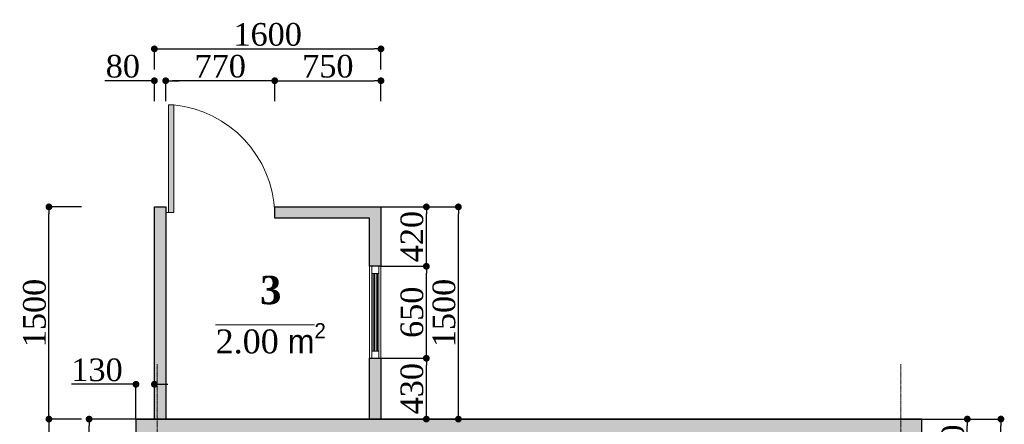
# Model space of a CAD drawing. Header units: millimetres. Extents: x -380439 to -318166, y -60353 to -34389.
# Tile 3 of 19: x -380439 to -373486, y -48061 to -45201. Entities that reach past the tile are written whole.
import ezdxf

# ---------------------------------------------------------------- set-up
doc = ezdxf.new("R2010")
doc.units = ezdxf.units.MM
doc.linetypes.add('CENTER2', pattern=[1.125, 0.75, -0.125, 0.125, -0.125])
for name, color, linetype in [('Fartebi', 7, 'Continuous'), ('KAREBEBI', 7, 'Continuous'), ('ZOMEBI', 20, 'Continuous')]:
    doc.layers.add(name, color=color, linetype=linetype)
doc.layers.add('vid vne razreza', color=7, linetype='Continuous', lineweight=9)
doc.styles.get("Standard").update_dxf_attribs({"font": 'times.ttf'})
doc.dimstyles.new('ZO M100 Ark', dxfattribs={"dimscale": 8, "dimtxt": 8, "dimasz": 3, "dimexe": 0.5, "dimexo": 0, "dimgap": 2, "dimtad": 1, "dimtoh": 1, "dimdec": 0, "dimlfac": 10, "dimzin": 9, "dimtxsty": 'Standard', "dimblk": 'OBLIQUE', "dimcen": 2.5085, "dimdle": 0.5, "dimclrd": 20, "dimclre": 20, "dimclrt": 20, "dimadec": 0, "dimazin": 0, "dimtfac": 1, "dimtdec": 0, "dimtofl": 0, "dimtmove": 0, "dimatfit": 3, "dimfxl": 1, "dimarcsym": 0})

# ---------------------------------------------------------------- blocks, each defined once
blk = doc.blocks.new('KAREBI - 90')
at = {"layer": 'KAREBEBI', "lineweight": 20, "true_color": 0x9f622d}
blk.add_hatch(color=25, dxfattribs=at).paths.add_polyline_path([(6.67, 88.89), (2.22, 88.89), (2.22, 0), (6.67, 0)])
at = {"color": 246, "lineweight": 9}
blk.add_lwpolyline([(6.67, 88.89), (6.67, 0), (2.22, 0), (2.22, 88.89)], close=True, dxfattribs=at)
at = {"color": 246, "lineweight": 0}
blk.add_lwpolyline([(2.22, 0), (0, 0)], dxfattribs=at)
blk.add_arc((-2.62, -3.32), 92.68, 2.05318, 84.2516, dxfattribs=at)
blk = doc.blocks.new('_Dot')
at = {"color": 0, "linetype": 'ByBlock', "lineweight": -2}
blk.add_line((-0.5, 0), (-1, 0), dxfattribs=at)
at = {"color": 0, "linetype": 'ByBlock', "lineweight": 40, "const_width": 0.5}
blk.add_lwpolyline([(-0.25, 0, 1), (0.25, 0, 1)], format="xyb", close=True, dxfattribs=at)
blk = doc.blocks.new('*D47')
at = {"layer": 'Defpoints', "color": 0, "lineweight": 5, "transparency": 16777216}
for p in [(-379948.5, -48024), (-379617.7, -48024), (-379617.7, -48674)]:
    blk.add_point(p, dxfattribs=at)
at = {"layer": 'ZOMEBI', "color": 5, "lineweight": -2, "transparency": 16777216}
for p, q in [((-379617.7, -48024), (-379968.5, -48024)), ((-379948.5, -48626), (-379948.5, -48072)), ((-379617.7, -48674), (-379968.5, -48674))]:
    blk.add_line(p, q, dxfattribs=at)
at = {"layer": 'ZOMEBI', "color": 5, "lineweight": -2, "transparency": 16777216, "xscale": 48, "yscale": 48, "zscale": 48}
for p, rotation in [((-379948.5, -48024), 90), ((-379948.5, -48674), 270)]:
    blk.add_blockref('_Dot', p, dxfattribs=dict(at, rotation=rotation))
at = {"layer": 'ZOMEBI', "color": 5, "lineweight": 5, "transparency": 16777216, "insert": (-380049.9, -48349), "char_height": 160, "attachment_point": 5, "rotation": 90}
blk.add_mtext('650', dxfattribs=at)
blk = doc.blocks.new('*D21')
at = {"layer": 'Defpoints', "color": 0, "lineweight": 30, "transparency": 16777216}
for p in [(-380001.7, -48024), (-380232.5, -50524), (-380001.7, -50524)]:
    blk.add_point(p, dxfattribs=at)
at = {"layer": 'ZOMEBI', "color": 5, "lineweight": -2, "transparency": 16777216}
for p, q in [((-380001.7, -48024), (-380252.5, -48024)), ((-380232.5, -48072), (-380232.5, -50476)), ((-380001.7, -50524), (-380252.5, -50524))]:
    blk.add_line(p, q, dxfattribs=at)
at = {"layer": 'ZOMEBI', "color": 5, "lineweight": -2, "transparency": 16777216, "xscale": 48, "yscale": 48, "zscale": 48}
for p, rotation in [((-380232.5, -48024), 90), ((-380232.5, -50524), 270)]:
    blk.add_blockref('_Dot', p, dxfattribs=dict(at, rotation=rotation))
at = {"layer": 'ZOMEBI', "color": 5, "lineweight": 5, "transparency": 16777216, "insert": (-380333.9, -49274), "char_height": 160, "attachment_point": 5, "rotation": 90}
blk.add_mtext('2500', dxfattribs=at)
blk = doc.blocks.new('*D22')
at = {"layer": 'Defpoints', "color": 0, "lineweight": 30, "transparency": 16777216}
for p in [(-380232.5, -46524), (-380001.7, -46524), (-380001.7, -48024)]:
    blk.add_point(p, dxfattribs=at)
at = {"layer": 'ZOMEBI', "color": 5, "lineweight": -2, "transparency": 16777216}
for p, q in [((-380001.7, -46524), (-380252.5, -46524)), ((-380232.5, -47976), (-380232.5, -46572)), ((-380001.7, -48024), (-380252.5, -48024))]:
    blk.add_line(p, q, dxfattribs=at)
at = {"layer": 'ZOMEBI', "color": 5, "lineweight": -2, "transparency": 16777216, "xscale": 48, "yscale": 48, "zscale": 48}
for p, rotation in [((-380232.5, -46524), 90), ((-380232.5, -48024), 270)]:
    blk.add_blockref('_Dot', p, dxfattribs=dict(at, rotation=rotation))
at = {"layer": 'ZOMEBI', "color": 5, "lineweight": 5, "transparency": 16777216, "insert": (-380333.9, -47274), "char_height": 160, "attachment_point": 5, "rotation": 90}
blk.add_mtext('1500', dxfattribs=at)
blk = doc.blocks.new('*D57')
at = {"layer": 'Defpoints', "color": 0, "lineweight": 5, "transparency": 16777216}
for p in [(-379617.7, -48024), (-373747.1, -48024), (-374067.7, -48464)]:
    blk.add_point(p, dxfattribs=at)
at = {"layer": 'ZOMEBI', "color": 5, "lineweight": -2, "transparency": 16777216}
for p, q in [((-379617.7, -48024), (-373727.1, -48024)), ((-373747.1, -48416), (-373747.1, -48072)), ((-374067.7, -48464), (-373727.1, -48464))]:
    blk.add_line(p, q, dxfattribs=at)
at = {"layer": 'ZOMEBI', "color": 5, "lineweight": -2, "transparency": 16777216, "xscale": 48, "yscale": 48, "zscale": 48}
for p, rotation in [((-373747.1, -48024), 90), ((-373747.1, -48464), 270)]:
    blk.add_blockref('_Dot', p, dxfattribs=dict(at, rotation=rotation))
at = {"layer": 'ZOMEBI', "color": 5, "lineweight": 5, "transparency": 16777216, "insert": (-373848.5, -48244), "char_height": 160, "attachment_point": 5, "rotation": 90}
blk.add_mtext('440', dxfattribs=at)
blk = doc.blocks.new('*D30')
at = {"layer": 'Defpoints', "color": 0, "lineweight": 30, "transparency": 16777216}
for p in [(-373830.5, -48024), (-373509.9, -48024), (-373830.5, -50524)]:
    blk.add_point(p, dxfattribs=at)
at = {"layer": 'ZOMEBI', "color": 5, "lineweight": -2, "transparency": 16777216}
for p, q in [((-373830.5, -48024), (-373489.9, -48024)), ((-373509.9, -50476), (-373509.9, -48072)), ((-373830.5, -50524), (-373489.9, -50524))]:
    blk.add_line(p, q, dxfattribs=at)
at = {"layer": 'ZOMEBI', "color": 5, "lineweight": -2, "transparency": 16777216, "xscale": 48, "yscale": 48, "zscale": 48}
for p, rotation in [((-373509.9, -48024), 90), ((-373509.9, -50524), 270)]:
    blk.add_blockref('_Dot', p, dxfattribs=dict(at, rotation=rotation))
at = {"layer": 'ZOMEBI', "color": 5, "lineweight": 5, "transparency": 16777216, "insert": (-373611.3, -49274), "char_height": 160, "attachment_point": 5, "rotation": 90}
blk.add_mtext('2500', dxfattribs=at)
blk = doc.blocks.new('*D31')
at = {"layer": 'Defpoints', "color": 0, "lineweight": 30, "transparency": 16777216}
for p in [(-377887.7, -47594), (-377567.1, -47594), (-377887.7, -48024)]:
    blk.add_point(p, dxfattribs=at)
at = {"layer": 'ZOMEBI', "color": 5, "lineweight": -2, "transparency": 16777216}
for p, q in [((-377887.7, -47594), (-377547.1, -47594)), ((-377567.1, -47976), (-377567.1, -47642)), ((-377887.7, -48024), (-377547.1, -48024))]:
    blk.add_line(p, q, dxfattribs=at)
at = {"layer": 'ZOMEBI', "color": 5, "lineweight": -2, "transparency": 16777216, "xscale": 48, "yscale": 48, "zscale": 48}
for p, rotation in [((-377567.1, -47594), 90), ((-377567.1, -48024), 270)]:
    blk.add_blockref('_Dot', p, dxfattribs=dict(at, rotation=rotation))
at = {"layer": 'ZOMEBI', "color": 5, "lineweight": 5, "transparency": 16777216, "insert": (-377668.5, -47809), "char_height": 160, "attachment_point": 5, "rotation": 90}
blk.add_mtext('430', dxfattribs=at)
blk = doc.blocks.new('*D58')
at = {"layer": 'Defpoints', "color": 0, "lineweight": 30, "transparency": 16777216}
for p in [(-377887.7, -46944), (-377567.1, -46944), (-377887.7, -47594)]:
    blk.add_point(p, dxfattribs=at)
at = {"layer": 'ZOMEBI', "color": 5, "lineweight": -2, "transparency": 16777216}
for p, q in [((-377887.7, -46944), (-377547.1, -46944)), ((-377567.1, -47546), (-377567.1, -46992)), ((-377887.7, -47594), (-377547.1, -47594))]:
    blk.add_line(p, q, dxfattribs=at)
at = {"layer": 'ZOMEBI', "color": 5, "lineweight": -2, "transparency": 16777216, "xscale": 48, "yscale": 48, "zscale": 48}
for p, rotation in [((-377567.1, -46944), 90), ((-377567.1, -47594), 270)]:
    blk.add_blockref('_Dot', p, dxfattribs=dict(at, rotation=rotation))
at = {"layer": 'ZOMEBI', "color": 5, "lineweight": 5, "transparency": 16777216, "insert": (-377668.5, -47269), "char_height": 160, "attachment_point": 5, "rotation": 90}
blk.add_mtext('650', dxfattribs=at)
blk = doc.blocks.new('*D59')
at = {"layer": 'Defpoints', "color": 0, "lineweight": 30, "transparency": 16777216}
for p in [(-377887.7, -46524), (-377567.1, -46524), (-377887.7, -46944)]:
    blk.add_point(p, dxfattribs=at)
at = {"layer": 'ZOMEBI', "color": 5, "lineweight": -2, "transparency": 16777216}
for p, q in [((-377887.7, -46524), (-377547.1, -46524)), ((-377567.1, -46896), (-377567.1, -46572)), ((-377887.7, -46944), (-377547.1, -46944))]:
    blk.add_line(p, q, dxfattribs=at)
at = {"layer": 'ZOMEBI', "color": 5, "lineweight": -2, "transparency": 16777216, "xscale": 48, "yscale": 48, "zscale": 48}
for p, rotation in [((-377567.1, -46524), 90), ((-377567.1, -46944), 270)]:
    blk.add_blockref('_Dot', p, dxfattribs=dict(at, rotation=rotation))
at = {"layer": 'ZOMEBI', "color": 5, "lineweight": 5, "transparency": 16777216, "insert": (-377668.5, -46734), "char_height": 160, "attachment_point": 5, "rotation": 90}
blk.add_mtext('420', dxfattribs=at)
blk = doc.blocks.new('*D32')
at = {"layer": 'Defpoints', "color": 0, "lineweight": 30, "transparency": 16777216}
for p in [(-377661.5, -46524), (-377340.9, -46524), (-377661.5, -48024)]:
    blk.add_point(p, dxfattribs=at)
at = {"layer": 'ZOMEBI', "color": 5, "lineweight": -2, "transparency": 16777216}
for p, q in [((-377661.5, -46524), (-377320.9, -46524)), ((-377340.9, -47976), (-377340.9, -46572)), ((-377661.5, -48024), (-377320.9, -48024))]:
    blk.add_line(p, q, dxfattribs=at)
at = {"layer": 'ZOMEBI', "color": 5, "lineweight": -2, "transparency": 16777216, "xscale": 48, "yscale": 48, "zscale": 48}
for p, rotation in [((-377340.9, -46524), 90), ((-377340.9, -48024), 270)]:
    blk.add_blockref('_Dot', p, dxfattribs=dict(at, rotation=rotation))
at = {"layer": 'ZOMEBI', "color": 5, "lineweight": 5, "transparency": 16777216, "insert": (-377442.3, -47274), "char_height": 160, "attachment_point": 5, "rotation": 90}
blk.add_mtext('1500', dxfattribs=at)
blk = doc.blocks.new('*D33')
at = {"layer": 'Defpoints', "color": 0, "lineweight": 30, "transparency": 16777216}
for p in [(-379487.7, -47778.2), (-379617.7, -48024), (-379487.7, -48024)]:
    blk.add_point(p, dxfattribs=at)
at = {"layer": 'ZOMEBI', "color": 5, "lineweight": -2, "transparency": 16777216}
for p, q in [((-379617.7, -48024), (-379617.7, -47758.2)), ((-379487.7, -48024), (-379487.7, -47758.2)), ((-379665.7, -47778.2), (-380072, -47778.2)), ((-379439.7, -47778.2), (-379391.7, -47778.2))]:
    blk.add_line(p, q, dxfattribs=at)
at = {"layer": 'ZOMEBI', "color": 5, "lineweight": -2, "transparency": 16777216, "xscale": 48, "yscale": 48, "zscale": 48}
blk.add_blockref('_Dot', (-379617.7, -47778.2), dxfattribs=at)
at = {"layer": 'ZOMEBI', "color": 5, "lineweight": -2, "transparency": 16777216, "xscale": 48, "yscale": 48, "zscale": 48, "rotation": 180}
blk.add_blockref('_Dot', (-379487.7, -47778.2), dxfattribs=at)
at = {"layer": 'ZOMEBI', "color": 5, "lineweight": 5, "transparency": 16777216, "insert": (-379892.8, -47676.8), "char_height": 160, "attachment_point": 5}
blk.add_mtext('130', dxfattribs=at)
blk = doc.blocks.new('*D34')
at = {"layer": 'Defpoints', "color": 0, "lineweight": 30, "transparency": 16777216}
for p in [(-377887.7, -45632.3), (-378637.7, -45777.5), (-377887.7, -45777.5)]:
    blk.add_point(p, dxfattribs=at)
at = {"layer": 'ZOMEBI', "color": 5, "lineweight": -2, "transparency": 16777216}
for p, q in [((-378637.7, -45777.5), (-378637.7, -45612.3)), ((-378589.7, -45632.3), (-377935.7, -45632.3)), ((-377887.7, -45777.5), (-377887.7, -45612.3))]:
    blk.add_line(p, q, dxfattribs=at)
at = {"layer": 'ZOMEBI', "color": 5, "lineweight": -2, "transparency": 16777216, "xscale": 48, "yscale": 48, "zscale": 48, "rotation": 180}
blk.add_blockref('_Dot', (-378637.7, -45632.3), dxfattribs=at)
at = {"layer": 'ZOMEBI', "color": 5, "lineweight": -2, "transparency": 16777216, "xscale": 48, "yscale": 48, "zscale": 48}
blk.add_blockref('_Dot', (-377887.7, -45632.3), dxfattribs=at)
at = {"layer": 'ZOMEBI', "color": 5, "lineweight": 5, "transparency": 16777216, "insert": (-378262.7, -45530.7), "char_height": 160, "attachment_point": 5}
blk.add_mtext('750', dxfattribs=at)
blk = doc.blocks.new('*D35')
at = {"layer": 'Defpoints', "color": 0, "lineweight": 30, "transparency": 16777216}
for p in [(-379407.7, -45632.3), (-379407.7, -45777.5), (-378637.7, -45777.5)]:
    blk.add_point(p, dxfattribs=at)
at = {"layer": 'ZOMEBI', "color": 5, "lineweight": -2, "transparency": 16777216}
for p, q in [((-379407.7, -45777.5), (-379407.7, -45612.3)), ((-378685.7, -45632.3), (-379359.7, -45632.3)), ((-378637.7, -45777.5), (-378637.7, -45612.3))]:
    blk.add_line(p, q, dxfattribs=at)
at = {"layer": 'ZOMEBI', "color": 5, "lineweight": -2, "transparency": 16777216, "xscale": 48, "yscale": 48, "zscale": 48, "rotation": 180}
blk.add_blockref('_Dot', (-379407.7, -45632.3), dxfattribs=at)
at = {"layer": 'ZOMEBI', "color": 5, "lineweight": -2, "transparency": 16777216, "xscale": 48, "yscale": 48, "zscale": 48}
blk.add_blockref('_Dot', (-378637.7, -45632.3), dxfattribs=at)
at = {"layer": 'ZOMEBI', "color": 5, "lineweight": 5, "transparency": 16777216, "insert": (-379022.7, -45530.7), "char_height": 160, "attachment_point": 5}
blk.add_mtext('770', dxfattribs=at)
blk = doc.blocks.new('*D36')
at = {"layer": 'Defpoints', "color": 0, "lineweight": 30, "transparency": 16777216}
for p in [(-379407.7, -45632.3), (-379487.7, -45777.5), (-379407.7, -45777.5)]:
    blk.add_point(p, dxfattribs=at)
at = {"layer": 'ZOMEBI', "color": 5, "lineweight": -2, "transparency": 16777216}
for p, q in [((-379535.7, -45632.3), (-379837.2, -45632.3)), ((-379487.7, -45777.5), (-379487.7, -45612.3)), ((-379407.7, -45777.5), (-379407.7, -45612.3)), ((-379359.7, -45632.3), (-379311.7, -45632.3))]:
    blk.add_line(p, q, dxfattribs=at)
at = {"layer": 'ZOMEBI', "color": 5, "lineweight": -2, "transparency": 16777216, "xscale": 48, "yscale": 48, "zscale": 48}
blk.add_blockref('_Dot', (-379487.7, -45632.3), dxfattribs=at)
at = {"layer": 'ZOMEBI', "color": 5, "lineweight": -2, "transparency": 16777216, "xscale": 48, "yscale": 48, "zscale": 48, "rotation": 180}
blk.add_blockref('_Dot', (-379407.7, -45632.3), dxfattribs=at)
at = {"layer": 'ZOMEBI', "color": 5, "lineweight": 5, "transparency": 16777216, "insert": (-379710.5, -45530.9), "char_height": 160, "attachment_point": 5}
blk.add_mtext('80', dxfattribs=at)
blk = doc.blocks.new('*D37')
at = {"layer": 'Defpoints', "color": 0, "lineweight": 30, "transparency": 16777216}
for p in [(-377887.7, -45407.1), (-379487.7, -45552.3), (-377887.7, -45552.3)]:
    blk.add_point(p, dxfattribs=at)
at = {"layer": 'ZOMEBI', "color": 5, "lineweight": -2, "transparency": 16777216}
for p, q in [((-379487.7, -45552.3), (-379487.7, -45387.1)), ((-377887.7, -45552.3), (-377887.7, -45387.1)), ((-379439.7, -45407.1), (-377935.7, -45407.1))]:
    blk.add_line(p, q, dxfattribs=at)
at = {"layer": 'ZOMEBI', "color": 5, "lineweight": -2, "transparency": 16777216, "xscale": 48, "yscale": 48, "zscale": 48, "rotation": 180}
blk.add_blockref('_Dot', (-379487.7, -45407.1), dxfattribs=at)
at = {"layer": 'ZOMEBI', "color": 5, "lineweight": -2, "transparency": 16777216, "xscale": 48, "yscale": 48, "zscale": 48}
blk.add_blockref('_Dot', (-377887.7, -45407.1), dxfattribs=at)
at = {"layer": 'ZOMEBI', "color": 5, "lineweight": 5, "transparency": 16777216, "insert": (-378687.7, -45305.7), "char_height": 160, "attachment_point": 5}
blk.add_mtext('1600', dxfattribs=at)

msp = doc.modelspace()

# ---------------------------------------------------------------- hatches: boundary and pattern name
at = {"lineweight": 30, "true_color": 0x8dd395}
h = msp.add_hatch(color=113, dxfattribs=at)
h.dxf.hatch_style = 1
h.paths.add_polyline_path([(-377967.7, -46944), (-377967.7, -46604), (-378637.7, -46604), (-378637.7, -46524), (-377887.7, -46524), (-377887.7, -46944)])
h.paths.add_polyline_path([(-379407.7, -46524), (-379407.7, -48024), (-379487.7, -48024), (-379487.7, -46524)])
h.paths.add_polyline_path([(-377967.7, -47594), (-377887.7, -47594), (-377887.7, -48024), (-377967.7, -48024)])
at = {"lineweight": 0}
h = msp.add_hatch(color=150, dxfattribs=at)
h.dxf.hatch_style = 1
h.paths.add_polyline_path([(-377912.7, -46994), (-377922.7, -46994), (-377922.7, -47544), (-377912.7, -47544)])
h.paths.add_polyline_path([(-377942.7, -46994), (-377932.7, -46994), (-377932.7, -47544), (-377942.7, -47544)])
h = msp.add_hatch(dxfattribs=at)
h.set_pattern_fill('AR-CONC', color=256)
h.set_pattern_definition([(50, (-374299.19, -50535.6), (182.1847, -15.939), [19.05, -209.55]), (355, (-374299.19, -50535.6), (-35.2434, 191.057), [15.24, -167.6406]), (100.4514, (-374284, -50536.93), (146.941, 175.118), [16.19, -178.09]), (46.184, (-374299.19, -50484.8), (271.079, -42.042), [28.575, -314.325]), (96.6356, (-374276.6, -50488.3), (237.404, 247.426), [24.285, -267.136]), (351.184, (-374299.2, -50484.8), (237.404, 247.426), [22.86, -251.46]), (21, (-374273.79, -50497.5), (151.6144, -102.2652), [19.05, -209.55]), (326, (-374273.79, -50497.5), (61.802, 184.188), [15.24, -167.64]), (71.4514, (-374261.15, -50506.03), (213.4164, 81.923), [16.19, -178.09]), (37.5, (-374299.19, -50535.6), (3.0886, 84.55504), [0, -165.608, 0, -170.18, 0, -168.275]), (7.5, (-374299.19, -50535.6), (66.8197, 100.1806), [0, -97.028, 0, -161.798, 0, -64.135]), (327.5, (-374355.83, -50535.6), (135.5906, -5.72874), [0, -63.5, 0, -198.12, 0, -262.89]), (317.5, (-374381.23, -50535.6), (148.1292, 25.4265), [0, -82.55, 0, -131.572, 0, -186.69])])
h.paths.add_polyline_path([(-374121.7, -50627.9), (-374387.9, -50489.5), (-374367.7, -50450.6), (-374367.7, -49414), (-374067.7, -49414), (-374067.7, -50524)])
h.paths.add_polyline_path([(-375667.7, -51524), (-374587.7, -51524), (-374486.2, -51328.8), (-374752.4, -51190.4), (-374769.8, -51224), (-375667.7, -51224)])
h.paths.add_polyline_path([(-378797.5, -51344.2), (-378585.3, -51132.1), (-378493.4, -51224), (-377467.7, -51224), (-377467.7, -51524), (-378617.7, -51524)])
h.paths.add_polyline_path([(-379617.7, -49644), (-379317.7, -49644), (-379317.7, -50399.7), (-379151, -50566.4), (-379363.2, -50778.5), (-379617.7, -50524)])
h.paths.add_polyline_path([(-379317.7, -48324), (-374367.7, -48324), (-374367.7, -48464), (-374067.7, -48464), (-374067.7, -48024), (-379617.7, -48024), (-379617.7, -48674), (-379317.7, -48674)])

# ---------------------------------------------------------------- linework, layer by layer
at = {"lineweight": 9}
for points in [[(-377967.7, -46944), (-377887.7, -46944), (-377887.7, -47594), (-377967.7, -47594)], [(-377952.7, -46994), (-377902.7, -46994), (-377902.7, -46944), (-377952.7, -46944)], [(-377952.7, -47544), (-377902.7, -47544), (-377902.7, -46994), (-377952.7, -46994)], [(-377942.7, -46994), (-377932.7, -46994), (-377932.7, -47544), (-377942.7, -47544)], [(-377912.7, -46994), (-377922.7, -46994), (-377922.7, -47544), (-377912.7, -47544)], [(-377952.7, -47594), (-377902.7, -47594), (-377902.7, -47544), (-377952.7, -47544)]]:
    msp.add_lwpolyline(points, close=True, dxfattribs=at)
at = {"color": 204, "linetype": 'CENTER2', "lineweight": 9, "ltscale": 10}
for points in [[(-379467.7, -59295.5), (-379467.7, -47634.8)], [(-374217.7, -59295.5), (-374217.7, -47634.8)]]:
    msp.add_lwpolyline(points, dxfattribs=at)
at = {"color": 5, "lineweight": 5}
msp.add_lwpolyline([(-379487.7, -48024), (-379617.7, -48024), (-379617.7, -50524), (-378617.7, -51524), (-374587.7, -51524), (-374067.7, -50524), (-374067.7, -48024), (-374217.7, -48024)], dxfattribs=at)
at = {"layer": 'vid vne razreza', "lineweight": 30, "ltscale": 0.5}
msp.add_lwpolyline([(-379407.7, -46524), (-379407.7, -48024), (-379487.7, -48024), (-379487.7, -46524), (-379407.7, -46524)], dxfattribs=at)
for points in [[(-377967.7, -46944), (-377967.7, -46604), (-378637.7, -46604), (-378637.7, -46604), (-378637.7, -46524), (-377887.7, -46524), (-377887.7, -46944)], [(-377967.7, -47594), (-377887.7, -47594), (-377887.7, -48024), (-377967.7, -48024)], [(-374367.7, -48324), (-374367.7, -48464), (-374067.7, -48464), (-374067.7, -48024), (-379617.7, -48024), (-379617.7, -48674), (-379317.7, -48674), (-379317.7, -48324)]]:
    msp.add_lwpolyline(points, close=True, dxfattribs=at)

# ---------------------------------------------------------------- block references
at = {"layer": 'KAREBEBI', "lineweight": 18, "xscale": 8.555555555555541, "yscale": 8.555555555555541, "zscale": 8.555555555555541}
msp.add_blockref('KAREBI - 90', (-379407.7, -46564), dxfattribs=at)

# ---------------------------------------------------------------- texts
at = {"layer": 'Fartebi', "color": 1, "lineweight": 5, "insert": (-378666.2, -47011.3), "char_height": 174.24, "width": 1019.868, "attachment_point": 2}
msp.add_mtext('\\A1;{\\fTimes New Roman|b1|i0|c0|p18;\\H1.15x;\\C216;3\\fTimes New Roman|b1|i0|c204|p18;\\H0.2174x;\\P\\fTimes New Roman|b0|i0|c0|p18;\\H3.874x;\\O\\C1;2.00 \\fAcadNusx|b0|i0|c0|p2;m\\fAcadMtavr|b0|i0|c0|p2;\\H0.6403x;\\S2^ ;}', dxfattribs=at)

# ---------------------------------------------------------------- dimensions: what is measured, and where the dimension line sits
at = {"layer": 'ZOMEBI', "color": 3, "lineweight": 5}
for base, p1, p2, picture, middle in [((-377887.7, -45407.1), (-379487.7, -45552.3), (-377887.7, -45552.3), '*D37', (-378687.7, -45305.7)), ((-377887.7, -45632.3), (-378637.7, -45777.5), (-377887.7, -45777.5), '*D34', (-378262.7, -45530.7))]:
    dim = msp.add_linear_dim(base=base, p1=p1, p2=p2, dimstyle='ZO M100 Ark', override={"dimscale": 40, "dimtxt": 4, "dimasz": 1.2, "dimgap": 0.5, "dimlfac": 1, "dimblk1": 'Dot', "dimblk2": 'Dot', "dimsah": 1, "dimclrd": 5, "dimclre": 5, "dimclrt": 5, "dimfxl": 0.18, "dimarcsym": 1}, dxfattribs=at)
    dim.commit()
    dim.dimension.update_dxf_attribs({"geometry": picture, "text_midpoint": middle})
for base, p1, p2, picture, middle in [((-379407.7, -45632.3), (-379487.7, -45777.5), (-379407.7, -45777.5), '*D36', (-379710.5, -45632.3)), ((-379487.7, -47778.2), (-379617.7, -48024), (-379487.7, -48024), '*D33', (-379892.8, -47778.2))]:
    dim = msp.add_linear_dim(base=base, p1=p1, p2=p2, dimstyle='ZO M100 Ark', override={"dimscale": 40, "dimtxt": 4, "dimasz": 1.2, "dimgap": 0.5, "dimlfac": 1, "dimblk1": 'Dot', "dimblk2": 'Dot', "dimsah": 1, "dimclrd": 5, "dimclre": 5, "dimclrt": 5, "dimfxl": 0.18, "dimarcsym": 1}, dxfattribs=at)
    dim.commit()
    dim.dimension.update_dxf_attribs({"geometry": picture, "text_midpoint": middle, "dimtype": 160})
for base, p1, p2, angle, picture, middle in [((-379407.7, -45632.3), (-378637.7, -45777.5), (-379407.7, -45777.5), 180, '*D35', (-379022.7, -45530.7)), ((-380232.5, -46524), (-380001.7, -48024), (-380001.7, -46524), 270, '*D22', (-380333.9, -47274)), ((-377567.1, -46524), (-377887.7, -46944), (-377887.7, -46524), 90, '*D59', (-377668.5, -46734)), ((-377340.9, -46524), (-377661.5, -48024), (-377661.5, -46524), 90, '*D32', (-377442.3, -47274)), ((-377567.1, -46944), (-377887.7, -47594), (-377887.7, -46944), 90, '*D58', (-377668.5, -47269)), ((-377567.1, -47594), (-377887.7, -48024), (-377887.7, -47594), 90, '*D31', (-377668.5, -47809)), ((-380232.5, -50524), (-380001.7, -48024), (-380001.7, -50524), 90, '*D21', (-380333.9, -49274)), ((-379948.5, -48024), (-379617.7, -48674), (-379617.7, -48024), 90, '*D47', (-380049.9, -48349)), ((-373747.1, -48024), (-374067.7, -48464), (-379617.7, -48024), 90, '*D57', (-373848.5, -48244)), ((-373509.9, -48024), (-373830.5, -50524), (-373830.5, -48024), 90, '*D30', (-373611.3, -49274))]:
    dim = msp.add_linear_dim(base=base, p1=p1, p2=p2, angle=angle, dimstyle='ZO M100 Ark', override={"dimscale": 40, "dimtxt": 4, "dimasz": 1.2, "dimgap": 0.5, "dimlfac": 1, "dimblk1": 'Dot', "dimblk2": 'Dot', "dimsah": 1, "dimclrd": 5, "dimclre": 5, "dimclrt": 5, "dimfxl": 0.18, "dimarcsym": 1}, dxfattribs=at)
    dim.commit()
    dim.dimension.update_dxf_attribs({"geometry": picture, "text_midpoint": middle})

doc.saveas('drawing.dxf')
